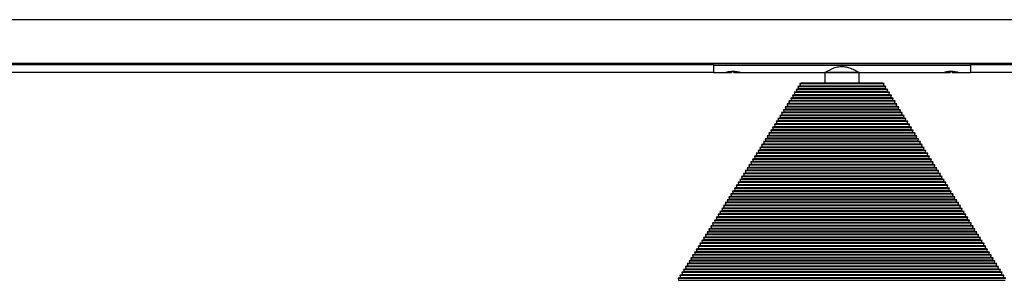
# Model space of a CAD drawing. Header units: millimetres. Extents: x 591 to 2596, y 431 to 1539.
# Tile 3 of 6: x 1051 to 1511, y 897 to 1019. Entities that reach past the tile are written whole.
import ezdxf

# ---------------------------------------------------------------- set-up
doc = ezdxf.new("R2010")
doc.units = ezdxf.units.MM

msp = doc.modelspace()

# ---------------------------------------------------------------- linework, layer by layer
at = {"color": 7, "linetype": 'Continuous', "lineweight": 25}
for p, q in [((2184.78, 1018.98), (684.78, 1018.98)), ((684.78, 998.54), (2184.78, 998.54)), ((2184.78, 998.47), (684.78, 998.47)), ((904.78, 998.24), (1374.78, 998.24)), ((1374.78, 997.88), (904.78, 997.88)), ((1374.78, 998.47), (1374.78, 998.45)), ((1374.78, 997.66), (1374.78, 998.45)), ((1374.78, 998.45), (1494.78, 998.45)), ((1374.78, 998.45), (1376.28, 998.45)), ((1376.28, 998.47), (1376.28, 998.45)), ((1377.78, 998.47), (1377.78, 998.45)), ((1380.33, 998.47), (1380.33, 998.45)), ((1386.38, 998.47), (1386.38, 998.45)), ((1386.38, 998.45), (1478.28, 998.45)), ((1478.28, 998.47), (1478.28, 998.45)), ((1482.33, 998.47), (1482.33, 998.45)), ((1483.28, 998.47), (1483.32, 998.44)), ((1488.38, 998.47), (1488.38, 998.45)), ((1488.38, 998.45), (1494.78, 998.45)), ((1494.78, 998.47), (1494.78, 998.45)), ((1494.78, 997.66), (1494.78, 998.45)), ((1494.78, 998.24), (1964.78, 998.24)), ((1964.78, 997.87), (1494.78, 997.87)), ((904.78, 994.53), (1374.78, 994.53)), ((1374.78, 997.66), (1494.78, 997.66)), ((1374.78, 997.66), (1374.78, 994.23)), ((1374.78, 994.23), (1380.03, 994.23)), ((1380.57, 994.31), (1383.28, 994.31)), ((1384.34, 994.56), (1383.34, 994.56)), ((1384.28, 994.31), (1387.03, 994.31)), ((1387.03, 994.31), (1386.92, 994.35)), ((1387.48, 994.23), (1426.78, 994.23)), ((1426.78, 994.23), (1426.78, 989.41)), ((1442.78, 994.23), (1426.78, 994.23)), ((1426.78, 994.23), (1442.78, 994.23)), ((1442.78, 994.23), (1482.03, 994.23)), ((1442.78, 989.41), (1442.78, 994.23)), ((1482.53, 994.31), (1485.28, 994.31)), ((1486.22, 994.56), (1485.22, 994.56)), ((1486.28, 994.31), (1488.99, 994.31)), ((1489.48, 994.23), (1494.78, 994.23)), ((1494.78, 997.66), (1494.78, 994.23)), ((1494.78, 994.53), (1964.78, 994.53)), ((1416.13, 989.41), (1415.08, 989.15)), ((1415.08, 989.15), (1415.33, 988.14)), ((1415.08, 989.15), (1454.48, 989.15)), ((1416.13, 989.41), (1453.43, 989.41)), ((1454.48, 989.15), (1453.43, 989.41)), ((1454.23, 988.14), (1454.48, 989.15)), ((1412.74, 983.98), (1411.69, 983.72)), ((1413.59, 985.34), (1412.54, 985.08)), ((1412.54, 985.08), (1412.79, 984.07)), ((1412.54, 985.08), (1457.02, 985.08)), ((1412.79, 984.07), (1412.74, 983.98)), ((1412.74, 983.98), (1456.82, 983.98)), ((1412.79, 984.07), (1456.77, 984.07)), ((1414.43, 986.7), (1413.39, 986.44)), ((1413.39, 986.44), (1413.64, 985.42)), ((1413.39, 986.44), (1456.17, 986.44)), ((1413.64, 985.42), (1413.59, 985.34)), ((1413.59, 985.34), (1455.97, 985.34)), ((1413.64, 985.42), (1455.92, 985.42)), ((1415.28, 988.05), (1414.24, 987.8)), ((1414.24, 987.8), (1414.49, 986.78)), ((1414.24, 987.8), (1455.32, 987.8)), ((1414.49, 986.78), (1414.43, 986.7)), ((1414.43, 986.7), (1455.13, 986.7)), ((1414.49, 986.78), (1455.07, 986.78)), ((1415.33, 988.14), (1415.28, 988.05)), ((1415.28, 988.05), (1454.28, 988.05)), ((1415.33, 988.14), (1454.23, 988.14)), ((1454.28, 988.05), (1454.23, 988.14)), ((1455.32, 987.8), (1454.28, 988.05)), ((1455.07, 986.78), (1455.32, 987.8)), ((1455.13, 986.7), (1455.07, 986.78)), ((1456.17, 986.44), (1455.13, 986.7)), ((1455.92, 985.42), (1456.17, 986.44)), ((1455.97, 985.34), (1455.92, 985.42)), ((1457.02, 985.08), (1455.97, 985.34)), ((1456.77, 984.07), (1457.02, 985.08)), ((1456.82, 983.98), (1456.77, 984.07)), ((1457.87, 983.72), (1456.82, 983.98)), ((1410.19, 979.91), (1409.15, 979.65)), ((1409.15, 979.65), (1409.4, 978.64)), ((1409.15, 979.65), (1460.41, 979.65)), ((1411.04, 981.27), (1410, 981.01)), ((1410, 981.01), (1410.25, 980)), ((1410, 981.01), (1459.56, 981.01)), ((1410.25, 980), (1410.19, 979.91)), ((1410.19, 979.91), (1459.37, 979.91)), ((1410.25, 980), (1459.31, 980)), ((1411.89, 982.63), (1410.84, 982.37)), ((1410.84, 982.37), (1411.1, 981.35)), ((1410.84, 982.37), (1458.72, 982.37)), ((1411.1, 981.35), (1411.04, 981.27)), ((1411.04, 981.27), (1458.52, 981.27)), ((1411.1, 981.35), (1458.46, 981.35)), ((1411.69, 983.72), (1411.94, 982.71)), ((1411.69, 983.72), (1457.87, 983.72)), ((1411.94, 982.71), (1411.89, 982.63)), ((1411.89, 982.63), (1457.67, 982.63)), ((1411.94, 982.71), (1457.62, 982.71)), ((1457.62, 982.71), (1457.87, 983.72)), ((1457.67, 982.63), (1457.62, 982.71)), ((1458.72, 982.37), (1457.67, 982.63)), ((1458.46, 981.35), (1458.72, 982.37)), ((1458.52, 981.27), (1458.46, 981.35)), ((1459.56, 981.01), (1458.52, 981.27)), ((1459.31, 980), (1459.56, 981.01)), ((1459.37, 979.91), (1459.31, 980)), ((1460.41, 979.65), (1459.37, 979.91)), ((1460.16, 978.64), (1460.41, 979.65)), ((1407.65, 975.84), (1406.61, 975.58)), ((1406.61, 975.58), (1406.86, 974.57)), ((1406.61, 975.58), (1462.95, 975.58)), ((1408.5, 977.2), (1407.45, 976.94)), ((1407.45, 976.94), (1407.7, 975.93)), ((1407.45, 976.94), (1462.11, 976.94)), ((1407.7, 975.93), (1407.65, 975.84)), ((1407.65, 975.84), (1461.91, 975.84)), ((1407.7, 975.93), (1461.86, 975.93)), ((1409.35, 978.56), (1408.3, 978.3)), ((1408.3, 978.3), (1408.55, 977.28)), ((1408.3, 978.3), (1461.26, 978.3)), ((1408.55, 977.28), (1408.5, 977.2)), ((1408.5, 977.2), (1461.06, 977.2)), ((1408.55, 977.28), (1461.01, 977.28)), ((1409.4, 978.64), (1409.35, 978.56)), ((1409.35, 978.56), (1460.21, 978.56)), ((1409.4, 978.64), (1460.16, 978.64)), ((1460.21, 978.56), (1460.16, 978.64)), ((1461.26, 978.3), (1460.21, 978.56)), ((1461.01, 977.28), (1461.26, 978.3)), ((1461.06, 977.2), (1461.01, 977.28)), ((1462.11, 976.94), (1461.06, 977.2)), ((1461.86, 975.93), (1462.11, 976.94)), ((1461.91, 975.84), (1461.86, 975.93)), ((1462.95, 975.58), (1461.91, 975.84)), ((1462.7, 974.57), (1462.95, 975.58)), ((1404.26, 970.41), (1403.21, 970.16)), ((1403.21, 970.16), (1403.46, 969.14)), ((1403.21, 970.16), (1466.35, 970.16)), ((1405.11, 971.77), (1404.06, 971.51)), ((1404.06, 971.51), (1404.31, 970.5)), ((1404.06, 971.51), (1465.5, 971.51)), ((1404.31, 970.5), (1404.26, 970.41)), ((1404.26, 970.41), (1465.3, 970.41)), ((1404.31, 970.5), (1465.25, 970.5)), ((1405.95, 973.13), (1404.91, 972.87)), ((1404.91, 972.87), (1405.16, 971.86)), ((1404.91, 972.87), (1464.65, 972.87)), ((1405.16, 971.86), (1405.11, 971.77)), ((1405.11, 971.77), (1464.45, 971.77)), ((1405.16, 971.86), (1464.4, 971.86)), ((1406.8, 974.48), (1405.76, 974.23)), ((1405.76, 974.23), (1406.01, 973.21)), ((1405.76, 974.23), (1463.8, 974.23)), ((1406.01, 973.21), (1405.95, 973.13)), ((1405.95, 973.13), (1463.61, 973.13)), ((1406.01, 973.21), (1463.55, 973.21)), ((1406.86, 974.57), (1406.8, 974.48)), ((1406.8, 974.48), (1462.76, 974.48)), ((1406.86, 974.57), (1462.7, 974.57)), ((1462.76, 974.48), (1462.7, 974.57)), ((1463.8, 974.23), (1462.76, 974.48)), ((1463.55, 973.21), (1463.8, 974.23)), ((1463.61, 973.13), (1463.55, 973.21)), ((1464.65, 972.87), (1463.61, 973.13)), ((1464.4, 971.86), (1464.65, 972.87)), ((1464.45, 971.77), (1464.4, 971.86)), ((1465.5, 971.51), (1464.45, 971.77)), ((1465.25, 970.5), (1465.5, 971.51)), ((1465.3, 970.41), (1465.25, 970.5)), ((1466.35, 970.16), (1465.3, 970.41)), ((1466.1, 969.14), (1466.35, 970.16)), ((1401.72, 966.34), (1400.67, 966.09)), ((1400.67, 966.09), (1400.92, 965.07)), ((1400.67, 966.09), (1468.89, 966.09)), ((1402.56, 967.7), (1401.52, 967.44)), ((1401.52, 967.44), (1401.77, 966.43)), ((1401.52, 967.44), (1468.04, 967.44)), ((1401.77, 966.43), (1401.72, 966.34)), ((1401.72, 966.34), (1467.84, 966.34)), ((1401.77, 966.43), (1467.79, 966.43)), ((1403.41, 969.06), (1402.37, 968.8)), ((1402.37, 968.8), (1402.62, 967.79)), ((1402.37, 968.8), (1467.19, 968.8)), ((1402.62, 967.79), (1402.56, 967.7)), ((1402.56, 967.7), (1467, 967.7)), ((1402.62, 967.79), (1466.94, 967.79)), ((1403.46, 969.14), (1403.41, 969.06)), ((1403.41, 969.06), (1466.15, 969.06)), ((1403.46, 969.14), (1466.1, 969.14)), ((1466.15, 969.06), (1466.1, 969.14)), ((1467.19, 968.8), (1466.15, 969.06)), ((1466.94, 967.79), (1467.19, 968.8)), ((1467, 967.7), (1466.94, 967.79)), ((1468.04, 967.44), (1467, 967.7)), ((1467.79, 966.43), (1468.04, 967.44)), ((1467.84, 966.34), (1467.79, 966.43)), ((1468.89, 966.09), (1467.84, 966.34)), ((1468.64, 965.07), (1468.89, 966.09)), ((1398.32, 960.92), (1397.28, 960.66)), ((1399.17, 962.27), (1398.13, 962.01)), ((1398.13, 962.01), (1398.38, 961)), ((1398.13, 962.01), (1471.43, 962.01)), ((1398.38, 961), (1398.32, 960.92)), ((1398.32, 960.92), (1471.24, 960.92)), ((1398.38, 961), (1471.18, 961)), ((1400.02, 963.63), (1398.97, 963.37)), ((1398.97, 963.37), (1399.22, 962.36)), ((1398.97, 963.37), (1470.59, 963.37)), ((1399.22, 962.36), (1399.17, 962.27)), ((1399.17, 962.27), (1470.39, 962.27)), ((1399.22, 962.36), (1470.34, 962.36)), ((1400.87, 964.99), (1399.82, 964.73)), ((1399.82, 964.73), (1400.07, 963.71)), ((1399.82, 964.73), (1469.74, 964.73)), ((1400.07, 963.71), (1400.02, 963.63)), ((1400.02, 963.63), (1469.54, 963.63)), ((1400.07, 963.71), (1469.49, 963.71)), ((1400.92, 965.07), (1400.87, 964.99)), ((1400.87, 964.99), (1468.69, 964.99)), ((1400.92, 965.07), (1468.64, 965.07)), ((1468.69, 964.99), (1468.64, 965.07)), ((1469.74, 964.73), (1468.69, 964.99)), ((1469.49, 963.71), (1469.74, 964.73)), ((1469.54, 963.63), (1469.49, 963.71)), ((1470.59, 963.37), (1469.54, 963.63)), ((1470.34, 962.36), (1470.59, 963.37)), ((1470.39, 962.27), (1470.34, 962.36)), ((1471.43, 962.01), (1470.39, 962.27)), ((1471.18, 961), (1471.43, 962.01)), ((1471.24, 960.92), (1471.18, 961)), ((1472.28, 960.66), (1471.24, 960.92)), ((1395.78, 956.85), (1394.74, 956.59)), ((1394.74, 956.59), (1394.99, 955.57)), ((1394.74, 956.59), (1474.82, 956.59)), ((1396.63, 958.2), (1395.58, 957.94)), ((1395.58, 957.94), (1395.83, 956.93)), ((1395.58, 957.94), (1473.98, 957.94)), ((1395.83, 956.93), (1395.78, 956.85)), ((1395.78, 956.85), (1473.78, 956.85)), ((1395.83, 956.93), (1473.73, 956.93)), ((1397.48, 959.56), (1396.43, 959.3)), ((1396.43, 959.3), (1396.68, 958.29)), ((1396.43, 959.3), (1473.13, 959.3)), ((1396.68, 958.29), (1396.63, 958.2)), ((1396.63, 958.2), (1472.93, 958.2)), ((1396.68, 958.29), (1472.88, 958.29)), ((1397.28, 960.66), (1397.53, 959.64)), ((1397.28, 960.66), (1472.28, 960.66)), ((1397.53, 959.64), (1397.48, 959.56)), ((1397.48, 959.56), (1472.08, 959.56)), ((1397.53, 959.64), (1472.03, 959.64)), ((1472.03, 959.64), (1472.28, 960.66)), ((1472.08, 959.56), (1472.03, 959.64)), ((1473.13, 959.3), (1472.08, 959.56)), ((1472.88, 958.29), (1473.13, 959.3)), ((1472.93, 958.2), (1472.88, 958.29)), ((1473.98, 957.94), (1472.93, 958.2)), ((1473.73, 956.93), (1473.98, 957.94)), ((1473.78, 956.85), (1473.73, 956.93)), ((1474.82, 956.59), (1473.78, 956.85)), ((1474.57, 955.57), (1474.82, 956.59)), ((1393.24, 952.77), (1392.19, 952.52)), ((1392.19, 952.52), (1392.44, 951.5)), ((1392.19, 952.52), (1477.37, 952.52)), ((1394.08, 954.13), (1393.04, 953.87)), ((1393.04, 953.87), (1393.29, 952.86)), ((1393.04, 953.87), (1476.52, 953.87)), ((1393.29, 952.86), (1393.24, 952.77)), ((1393.24, 952.77), (1476.32, 952.77)), ((1393.29, 952.86), (1476.27, 952.86)), ((1394.93, 955.49), (1393.89, 955.23)), ((1393.89, 955.23), (1394.14, 954.22)), ((1393.89, 955.23), (1475.67, 955.23)), ((1394.14, 954.22), (1394.08, 954.13)), ((1394.08, 954.13), (1475.48, 954.13)), ((1394.14, 954.22), (1475.42, 954.22)), ((1394.99, 955.57), (1394.93, 955.49)), ((1394.93, 955.49), (1474.63, 955.49)), ((1394.99, 955.57), (1474.57, 955.57)), ((1474.63, 955.49), (1474.57, 955.57)), ((1475.67, 955.23), (1474.63, 955.49)), ((1475.42, 954.22), (1475.67, 955.23)), ((1475.48, 954.13), (1475.42, 954.22)), ((1476.52, 953.87), (1475.48, 954.13)), ((1476.27, 952.86), (1476.52, 953.87)), ((1476.32, 952.77), (1476.27, 952.86)), ((1477.37, 952.52), (1476.32, 952.77)), ((1477.12, 951.5), (1477.37, 952.52)), ((1389.85, 947.35), (1388.8, 947.09)), ((1390.69, 948.7), (1389.65, 948.45)), ((1389.65, 948.45), (1389.9, 947.43)), ((1389.65, 948.45), (1479.91, 948.45)), ((1389.9, 947.43), (1389.85, 947.35)), ((1389.85, 947.35), (1479.71, 947.35)), ((1389.9, 947.43), (1479.66, 947.43)), ((1391.54, 950.06), (1390.5, 949.8)), ((1390.5, 949.8), (1390.75, 948.79)), ((1390.5, 949.8), (1479.06, 949.8)), ((1390.75, 948.79), (1390.69, 948.7)), ((1390.69, 948.7), (1478.87, 948.7)), ((1390.75, 948.79), (1478.81, 948.79)), ((1392.39, 951.42), (1391.34, 951.16)), ((1391.34, 951.16), (1391.59, 950.15)), ((1391.34, 951.16), (1478.22, 951.16)), ((1391.59, 950.15), (1391.54, 950.06)), ((1391.54, 950.06), (1478.02, 950.06)), ((1391.59, 950.15), (1477.97, 950.15)), ((1392.44, 951.5), (1392.39, 951.42)), ((1392.39, 951.42), (1477.17, 951.42)), ((1392.44, 951.5), (1477.12, 951.5)), ((1477.17, 951.42), (1477.12, 951.5)), ((1478.22, 951.16), (1477.17, 951.42)), ((1477.97, 950.15), (1478.22, 951.16)), ((1478.02, 950.06), (1477.97, 950.15)), ((1479.06, 949.8), (1478.02, 950.06)), ((1478.81, 948.79), (1479.06, 949.8)), ((1478.87, 948.7), (1478.81, 948.79)), ((1479.91, 948.45), (1478.87, 948.7)), ((1479.66, 947.43), (1479.91, 948.45)), ((1479.71, 947.35), (1479.66, 947.43)), ((1480.76, 947.09), (1479.71, 947.35)), ((1387.3, 943.28), (1386.26, 943.02)), ((1386.26, 943.02), (1386.51, 942)), ((1386.26, 943.02), (1483.3, 943.02)), ((1388.15, 944.63), (1387.1, 944.38)), ((1387.1, 944.38), (1387.35, 943.36)), ((1387.1, 944.38), (1482.46, 944.38)), ((1387.35, 943.36), (1387.3, 943.28)), ((1387.3, 943.28), (1482.26, 943.28)), ((1387.35, 943.36), (1482.21, 943.36)), ((1389, 945.99), (1387.95, 945.73)), ((1387.95, 945.73), (1388.2, 944.72)), ((1387.95, 945.73), (1481.61, 945.73)), ((1388.2, 944.72), (1388.15, 944.63)), ((1388.15, 944.63), (1481.41, 944.63)), ((1388.2, 944.72), (1481.36, 944.72)), ((1388.8, 947.09), (1389.05, 946.08)), ((1388.8, 947.09), (1480.76, 947.09)), ((1389.05, 946.08), (1389, 945.99)), ((1389, 945.99), (1480.56, 945.99)), ((1389.05, 946.08), (1480.51, 946.08)), ((1480.51, 946.08), (1480.76, 947.09)), ((1480.56, 945.99), (1480.51, 946.08)), ((1481.61, 945.73), (1480.56, 945.99)), ((1481.36, 944.72), (1481.61, 945.73)), ((1481.41, 944.63), (1481.36, 944.72)), ((1482.46, 944.38), (1481.41, 944.63)), ((1482.21, 943.36), (1482.46, 944.38)), ((1482.26, 943.28), (1482.21, 943.36)), ((1483.3, 943.02), (1482.26, 943.28)), ((1483.05, 942), (1483.3, 943.02)), ((1384.76, 939.21), (1383.71, 938.95)), ((1383.71, 938.95), (1383.96, 937.93)), ((1383.71, 938.95), (1485.85, 938.95)), ((1383.96, 937.93), (1383.91, 937.85)), ((1383.96, 937.93), (1485.6, 937.93)), ((1385.61, 940.56), (1384.56, 940.3)), ((1384.56, 940.3), (1384.81, 939.29)), ((1384.56, 940.3), (1485, 940.3)), ((1384.81, 939.29), (1384.76, 939.21)), ((1384.76, 939.21), (1484.8, 939.21)), ((1384.81, 939.29), (1484.75, 939.29)), ((1386.45, 941.92), (1385.41, 941.66)), ((1385.41, 941.66), (1385.66, 940.65)), ((1385.41, 941.66), (1484.15, 941.66)), ((1385.66, 940.65), (1385.61, 940.56)), ((1385.61, 940.56), (1483.95, 940.56)), ((1385.66, 940.65), (1483.9, 940.65)), ((1386.51, 942), (1386.45, 941.92)), ((1386.45, 941.92), (1483.11, 941.92)), ((1386.51, 942), (1483.05, 942)), ((1483.11, 941.92), (1483.05, 942)), ((1484.15, 941.66), (1483.11, 941.92)), ((1483.9, 940.65), (1484.15, 941.66)), ((1483.95, 940.56), (1483.9, 940.65)), ((1485, 940.3), (1483.95, 940.56)), ((1484.75, 939.29), (1485, 940.3)), ((1484.8, 939.21), (1484.75, 939.29)), ((1485.85, 938.95), (1484.8, 939.21)), ((1485.6, 937.93), (1485.85, 938.95)), ((1485.65, 937.85), (1485.6, 937.93)), ((1381.37, 933.78), (1380.32, 933.52)), ((1380.32, 933.52), (1380.57, 932.51)), ((1380.32, 933.52), (1489.24, 933.52)), ((1382.21, 935.14), (1381.17, 934.88)), ((1381.17, 934.88), (1381.42, 933.86)), ((1381.17, 934.88), (1488.39, 934.88)), ((1381.42, 933.86), (1381.37, 933.78)), ((1381.37, 933.78), (1488.19, 933.78)), ((1381.42, 933.86), (1488.14, 933.86)), ((1383.06, 936.49), (1382.02, 936.23)), ((1382.02, 936.23), (1382.27, 935.22)), ((1382.02, 936.23), (1487.54, 936.23)), ((1382.27, 935.22), (1382.21, 935.14)), ((1382.21, 935.14), (1487.35, 935.14)), ((1382.27, 935.22), (1487.29, 935.22)), ((1383.91, 937.85), (1382.87, 937.59)), ((1382.87, 937.59), (1383.12, 936.58)), ((1382.87, 937.59), (1486.69, 937.59)), ((1383.12, 936.58), (1383.06, 936.49)), ((1383.06, 936.49), (1486.5, 936.49)), ((1383.12, 936.58), (1486.44, 936.58)), ((1383.91, 937.85), (1485.65, 937.85)), ((1486.69, 937.59), (1485.65, 937.85)), ((1486.44, 936.58), (1486.69, 937.59)), ((1486.5, 936.49), (1486.44, 936.58)), ((1487.54, 936.23), (1486.5, 936.49)), ((1487.29, 935.22), (1487.54, 936.23)), ((1487.35, 935.14), (1487.29, 935.22)), ((1488.39, 934.88), (1487.35, 935.14)), ((1488.14, 933.86), (1488.39, 934.88)), ((1488.19, 933.78), (1488.14, 933.86)), ((1489.24, 933.52), (1488.19, 933.78)), ((1488.99, 932.51), (1489.24, 933.52)), ((1378.82, 929.71), (1377.78, 929.45)), ((1377.78, 929.45), (1378.03, 928.44)), ((1377.78, 929.45), (1491.78, 929.45)), ((1379.67, 931.06), (1378.63, 930.81)), ((1378.63, 930.81), (1378.88, 929.79)), ((1378.63, 930.81), (1490.93, 930.81)), ((1378.88, 929.79), (1378.82, 929.71)), ((1378.82, 929.71), (1490.74, 929.71)), ((1378.88, 929.79), (1490.68, 929.79)), ((1380.52, 932.42), (1379.47, 932.16)), ((1379.47, 932.16), (1379.72, 931.15)), ((1379.47, 932.16), (1490.09, 932.16)), ((1379.72, 931.15), (1379.67, 931.06)), ((1379.67, 931.06), (1489.89, 931.06)), ((1379.72, 931.15), (1489.84, 931.15)), ((1380.57, 932.51), (1380.52, 932.42)), ((1380.52, 932.42), (1489.04, 932.42)), ((1380.57, 932.51), (1488.99, 932.51)), ((1489.04, 932.42), (1488.99, 932.51)), ((1490.09, 932.16), (1489.04, 932.42)), ((1489.84, 931.15), (1490.09, 932.16)), ((1489.89, 931.06), (1489.84, 931.15)), ((1490.93, 930.81), (1489.89, 931.06)), ((1490.68, 929.79), (1490.93, 930.81)), ((1490.74, 929.71), (1490.68, 929.79)), ((1491.78, 929.45), (1490.74, 929.71)), ((1491.53, 928.44), (1491.78, 929.45)), ((1375.43, 924.28), (1374.39, 924.02)), ((1376.28, 925.64), (1375.23, 925.38)), ((1375.23, 925.38), (1375.48, 924.37)), ((1375.23, 925.38), (1494.33, 925.38)), ((1375.48, 924.37), (1375.43, 924.28)), ((1375.43, 924.28), (1494.13, 924.28)), ((1375.48, 924.37), (1494.08, 924.37)), ((1377.13, 926.99), (1376.08, 926.74)), ((1376.08, 926.74), (1376.33, 925.72)), ((1376.08, 926.74), (1493.48, 926.74)), ((1376.33, 925.72), (1376.28, 925.64)), ((1376.28, 925.64), (1493.28, 925.64)), ((1376.33, 925.72), (1493.23, 925.72)), ((1377.98, 928.35), (1376.93, 928.09)), ((1376.93, 928.09), (1377.18, 927.08)), ((1376.93, 928.09), (1492.63, 928.09)), ((1377.18, 927.08), (1377.13, 926.99)), ((1377.13, 926.99), (1492.43, 926.99)), ((1377.18, 927.08), (1492.38, 927.08)), ((1378.03, 928.44), (1377.98, 928.35)), ((1377.98, 928.35), (1491.58, 928.35)), ((1378.03, 928.44), (1491.53, 928.44)), ((1491.58, 928.35), (1491.53, 928.44)), ((1492.63, 928.09), (1491.58, 928.35)), ((1492.38, 927.08), (1492.63, 928.09)), ((1492.43, 926.99), (1492.38, 927.08)), ((1493.48, 926.74), (1492.43, 926.99)), ((1493.23, 925.72), (1493.48, 926.74)), ((1493.28, 925.64), (1493.23, 925.72)), ((1494.33, 925.38), (1493.28, 925.64)), ((1494.08, 924.37), (1494.33, 925.38)), ((1494.13, 924.28), (1494.08, 924.37)), ((1495.17, 924.02), (1494.13, 924.28)), ((1372.89, 920.21), (1371.84, 919.95)), ((1371.84, 919.95), (1372.09, 918.94)), ((1371.84, 919.95), (1497.72, 919.95)), ((1373.74, 921.57), (1372.69, 921.31)), ((1372.69, 921.31), (1372.94, 920.29)), ((1372.69, 921.31), (1496.87, 921.31)), ((1372.94, 920.29), (1372.89, 920.21)), ((1372.89, 920.21), (1496.67, 920.21)), ((1372.94, 920.29), (1496.62, 920.29)), ((1374.58, 922.92), (1373.54, 922.67)), ((1373.54, 922.67), (1373.79, 921.65)), ((1373.54, 922.67), (1496.02, 922.67)), ((1373.79, 921.65), (1373.74, 921.57)), ((1373.74, 921.57), (1495.82, 921.57)), ((1373.79, 921.65), (1495.77, 921.65)), ((1374.39, 924.02), (1374.64, 923.01)), ((1374.39, 924.02), (1495.17, 924.02)), ((1374.64, 923.01), (1374.58, 922.92)), ((1374.58, 922.92), (1494.98, 922.92)), ((1374.64, 923.01), (1494.92, 923.01)), ((1494.92, 923.01), (1495.17, 924.02)), ((1494.98, 922.92), (1494.92, 923.01)), ((1496.02, 922.67), (1494.98, 922.92)), ((1495.77, 921.65), (1496.02, 922.67)), ((1495.82, 921.57), (1495.77, 921.65)), ((1496.87, 921.31), (1495.82, 921.57)), ((1496.62, 920.29), (1496.87, 921.31)), ((1496.67, 920.21), (1496.62, 920.29)), ((1497.72, 919.95), (1496.67, 920.21)), ((1497.47, 918.94), (1497.72, 919.95)), ((1370.34, 916.14), (1369.3, 915.88)), ((1369.3, 915.88), (1369.55, 914.87)), ((1369.3, 915.88), (1500.26, 915.88)), ((1371.19, 917.5), (1370.15, 917.24)), ((1370.15, 917.24), (1370.4, 916.22)), ((1370.15, 917.24), (1499.41, 917.24)), ((1370.4, 916.22), (1370.34, 916.14)), ((1370.34, 916.14), (1499.22, 916.14)), ((1370.4, 916.22), (1499.16, 916.22)), ((1372.04, 918.85), (1370.99, 918.59)), ((1370.99, 918.59), (1371.25, 917.58)), ((1370.99, 918.59), (1498.57, 918.59)), ((1371.25, 917.58), (1371.19, 917.5)), ((1371.19, 917.5), (1498.37, 917.5)), ((1371.25, 917.58), (1498.31, 917.58)), ((1372.09, 918.94), (1372.04, 918.85)), ((1372.04, 918.85), (1497.52, 918.85)), ((1372.09, 918.94), (1497.47, 918.94)), ((1497.52, 918.85), (1497.47, 918.94)), ((1498.57, 918.59), (1497.52, 918.85)), ((1498.31, 917.58), (1498.57, 918.59)), ((1498.37, 917.5), (1498.31, 917.58)), ((1499.41, 917.24), (1498.37, 917.5)), ((1499.16, 916.22), (1499.41, 917.24)), ((1499.22, 916.14), (1499.16, 916.22)), ((1500.26, 915.88), (1499.22, 916.14)), ((1500.01, 914.87), (1500.26, 915.88)), ((1366.95, 910.71), (1365.91, 910.45)), ((1365.91, 910.45), (1366.16, 909.44)), ((1365.91, 910.45), (1503.65, 910.45)), ((1367.8, 912.07), (1366.76, 911.81)), ((1366.76, 911.81), (1367.01, 910.8)), ((1366.76, 911.81), (1502.8, 911.81)), ((1367.01, 910.8), (1366.95, 910.71)), ((1366.95, 910.71), (1502.61, 910.71)), ((1367.01, 910.8), (1502.55, 910.8)), ((1368.65, 913.43), (1367.6, 913.17)), ((1367.6, 913.17), (1367.85, 912.15)), ((1367.6, 913.17), (1501.96, 913.17)), ((1367.85, 912.15), (1367.8, 912.07)), ((1367.8, 912.07), (1501.76, 912.07)), ((1367.85, 912.15), (1501.71, 912.15)), ((1369.5, 914.78), (1368.45, 914.52)), ((1368.45, 914.52), (1368.7, 913.51)), ((1368.45, 914.52), (1501.11, 914.52)), ((1368.7, 913.51), (1368.65, 913.43)), ((1368.65, 913.43), (1500.91, 913.43)), ((1368.7, 913.51), (1500.86, 913.51)), ((1369.55, 914.87), (1369.5, 914.78)), ((1369.5, 914.78), (1500.06, 914.78)), ((1369.55, 914.87), (1500.01, 914.87)), ((1500.06, 914.78), (1500.01, 914.87)), ((1501.11, 914.52), (1500.06, 914.78)), ((1500.86, 913.51), (1501.11, 914.52)), ((1500.91, 913.43), (1500.86, 913.51)), ((1501.96, 913.17), (1500.91, 913.43)), ((1501.71, 912.15), (1501.96, 913.17)), ((1501.76, 912.07), (1501.71, 912.15)), ((1502.8, 911.81), (1501.76, 912.07)), ((1502.55, 910.8), (1502.8, 911.81)), ((1502.61, 910.71), (1502.55, 910.8)), ((1503.65, 910.45), (1502.61, 910.71)), ((1503.4, 909.44), (1503.65, 910.45)), ((1364.41, 906.64), (1363.36, 906.38)), ((1363.36, 906.38), (1363.61, 905.37)), ((1363.36, 906.38), (1506.2, 906.38)), ((1365.26, 908), (1364.21, 907.74)), ((1364.21, 907.74), (1364.46, 906.73)), ((1364.21, 907.74), (1505.35, 907.74)), ((1364.46, 906.73), (1364.41, 906.64)), ((1364.41, 906.64), (1505.15, 906.64)), ((1364.46, 906.73), (1505.1, 906.73)), ((1366.1, 909.35), (1365.06, 909.1)), ((1365.06, 909.1), (1365.31, 908.08)), ((1365.06, 909.1), (1504.5, 909.1)), ((1365.31, 908.08), (1365.26, 908)), ((1365.26, 908), (1504.3, 908)), ((1365.31, 908.08), (1504.25, 908.08)), ((1366.16, 909.44), (1366.1, 909.35)), ((1366.1, 909.35), (1503.45, 909.35)), ((1366.16, 909.44), (1503.4, 909.44)), ((1503.45, 909.35), (1503.4, 909.44)), ((1504.5, 909.1), (1503.45, 909.35)), ((1504.25, 908.08), (1504.5, 909.1)), ((1504.3, 908), (1504.25, 908.08)), ((1505.35, 907.74), (1504.3, 908)), ((1505.1, 906.73), (1505.35, 907.74)), ((1505.15, 906.64), (1505.1, 906.73)), ((1506.2, 906.38), (1505.15, 906.64)), ((1505.95, 905.37), (1506.2, 906.38)), ((1361.02, 901.21), (1359.97, 900.96)), ((1361.87, 902.57), (1360.82, 902.31)), ((1360.82, 902.31), (1361.07, 901.3)), ((1360.82, 902.31), (1508.74, 902.31)), ((1361.07, 901.3), (1361.02, 901.21)), ((1361.02, 901.21), (1508.54, 901.21)), ((1361.07, 901.3), (1508.49, 901.3)), ((1362.71, 903.93), (1361.67, 903.67)), ((1361.67, 903.67), (1361.92, 902.66)), ((1361.67, 903.67), (1507.89, 903.67)), ((1361.92, 902.66), (1361.87, 902.57)), ((1361.87, 902.57), (1507.69, 902.57)), ((1361.92, 902.66), (1507.64, 902.66)), ((1363.56, 905.28), (1362.52, 905.03)), ((1362.52, 905.03), (1362.77, 904.01)), ((1362.52, 905.03), (1507.04, 905.03)), ((1362.77, 904.01), (1362.71, 903.93)), ((1362.71, 903.93), (1506.85, 903.93)), ((1362.77, 904.01), (1506.79, 904.01)), ((1363.61, 905.37), (1363.56, 905.28)), ((1363.56, 905.28), (1506, 905.28)), ((1363.61, 905.37), (1505.95, 905.37)), ((1506, 905.28), (1505.95, 905.37)), ((1507.04, 905.03), (1506, 905.28)), ((1506.79, 904.01), (1507.04, 905.03)), ((1506.85, 903.93), (1506.79, 904.01)), ((1507.89, 903.67), (1506.85, 903.93)), ((1507.64, 902.66), (1507.89, 903.67)), ((1507.69, 902.57), (1507.64, 902.66)), ((1508.74, 902.31), (1507.69, 902.57)), ((1508.49, 901.3), (1508.74, 902.31)), ((1508.54, 901.21), (1508.49, 901.3)), ((1509.59, 900.96), (1508.54, 901.21)), ((1359.32, 898.5), (1358.28, 898.24)), ((1358.28, 898.24), (1358.53, 897.23)), ((1358.28, 898.24), (1511.28, 898.24)), ((1358.53, 897.23), (1511.03, 897.23)), ((1360.17, 899.86), (1359.12, 899.6)), ((1359.12, 899.6), (1359.37, 898.58)), ((1359.12, 899.6), (1510.44, 899.6)), ((1359.37, 898.58), (1359.32, 898.5)), ((1359.32, 898.5), (1510.24, 898.5)), ((1359.37, 898.58), (1510.18, 898.58)), ((1359.97, 900.96), (1360.22, 899.94)), ((1359.97, 900.96), (1509.59, 900.96)), ((1360.22, 899.94), (1360.17, 899.86)), ((1360.17, 899.86), (1509.39, 899.86)), ((1360.22, 899.94), (1509.34, 899.94)), ((1509.34, 899.94), (1509.59, 900.96)), ((1509.39, 899.86), (1509.34, 899.94)), ((1510.44, 899.6), (1509.39, 899.86)), ((1510.18, 898.58), (1510.44, 899.6)), ((1510.24, 898.5), (1510.18, 898.58)), ((1511.28, 898.24), (1510.24, 898.5))]:
    msp.add_line(p, q, dxfattribs=at)
at = {"color": 7, "linetype": 'Continuous', "lineweight": 25, "flags": 128}
for points in [[(1381.64, 998.47), (1381.65, 998.46), (1381.65, 998.45)], [(1386.04, 998.47), (1386.04, 998.46), (1386.03, 998.45)], [(1483.53, 998.45), (1483.52, 998.46), (1483.52, 998.47)], [(1487.91, 998.45), (1487.91, 998.46), (1487.92, 998.47)], [(1384.22, 994.56), (1384.24, 994.45), (1384.25, 994.38), (1384.27, 994.33), (1384.28, 994.31), (1384.29, 994.33), (1384.31, 994.38), (1384.32, 994.45), (1384.34, 994.56)], [(1485.22, 994.56), (1485.24, 994.45), (1485.25, 994.38), (1485.27, 994.33), (1485.28, 994.31), (1485.29, 994.33), (1485.31, 994.38), (1485.32, 994.45), (1485.34, 994.56)]]:
    msp.add_lwpolyline(points, dxfattribs=at)
at = {"color": 7, "linetype": 'Continuous', "lineweight": 25}
for centre, start, end in [((1382.85, 994.54), 331.9229, 2.3786), ((1486.71, 994.54), 177.6214, 208.0771)]:
    msp.add_arc(centre, 0.493, start, end, dxfattribs=at)
for points, knots in [([(1488.14, 998.45), (1488.15, 998.45), (1488.16, 998.45), (1488.16, 998.46), (1488.17, 998.47)], [0, 0, 0, 0, 0.240123, 1, 1, 1, 1]), ([(1380.03, 994.23), (1380.07, 994.24), (1380.15, 994.26), (1380.76, 994.44), (1381.68, 994.64), (1382.86, 994.79), (1384.13, 994.82), (1385.33, 994.72), (1386.38, 994.53), (1387.14, 994.34), (1387.53, 994.23), (1387.49, 994.24), (1387.48, 994.24)], [0, 0, 0, 0, 0.104171, 0.20824, 0.315012, 0.424139, 0.530179, 0.632423, 0.736104, 0.844106, 0.952783, 1, 1, 1, 1]), ([(1386.92, 994.35), (1386.92, 994.35), (1386.87, 994.36), (1386.66, 994.42), (1386.25, 994.51), (1385.74, 994.61), (1384.78, 994.74), (1383.69, 994.77), (1382.6, 994.7), (1381.64, 994.56), (1380.95, 994.41), (1380.57, 994.32), (1380.57, 994.32), (1380.57, 994.32)], [0, 0, 0, 0, 0.000891, 0.120402, 0.121161, 0.238401, 0.351789, 0.465702, 0.58346, 0.702378, 0.818695, 0.933862, 1, 1, 1, 1]), ([(1426.78, 994.23), (1426.8, 994.24), (1426.87, 994.28), (1427.53, 994.7), (1428.89, 995.49), (1430.83, 996.41), (1433.19, 997.09), (1435.59, 997.18), (1437.96, 996.69), (1440.09, 995.8), (1441.85, 994.82), (1442.69, 994.28), (1442.76, 994.24), (1442.78, 994.23)], [0, 0, 0, 0, 0.053817, 0.141906, 0.236616, 0.345785, 0.439986, 0.534823, 0.616172, 0.725638, 0.836474, 0.950451, 1, 1, 1, 1]), ([(1482.03, 994.23), (1482.07, 994.24), (1482.15, 994.26), (1482.76, 994.44), (1483.68, 994.64), (1484.86, 994.79), (1486.13, 994.82), (1487.33, 994.72), (1488.38, 994.53), (1489.14, 994.34), (1489.53, 994.23), (1489.49, 994.24), (1489.48, 994.24)], [0, 0, 0, 0, 0.1041713, 0.2082397, 0.3150118, 0.4241392, 0.5301789, 0.6324228, 0.7361044, 0.8441058, 0.9527832, 1, 1, 1, 1]), ([(1488.99, 994.32), (1488.99, 994.32), (1489.01, 994.31), (1488.71, 994.39), (1488.1, 994.52), (1487.21, 994.67), (1486.17, 994.76), (1485.06, 994.76), (1484.03, 994.65), (1483.21, 994.49), (1482.68, 994.36), (1482.53, 994.31), (1482.53, 994.31), (1482.53, 994.31)], [0, 0, 0, 0, 0.0447731, 0.1395116, 0.2480151, 0.352739, 0.4553283, 0.5602359, 0.668186, 0.7753956, 0.8800292, 0.984579, 1, 1, 1, 1])]:
    msp.add_open_spline(points, degree=3, knots=knots, dxfattribs=at)

doc.saveas('drawing.dxf')
